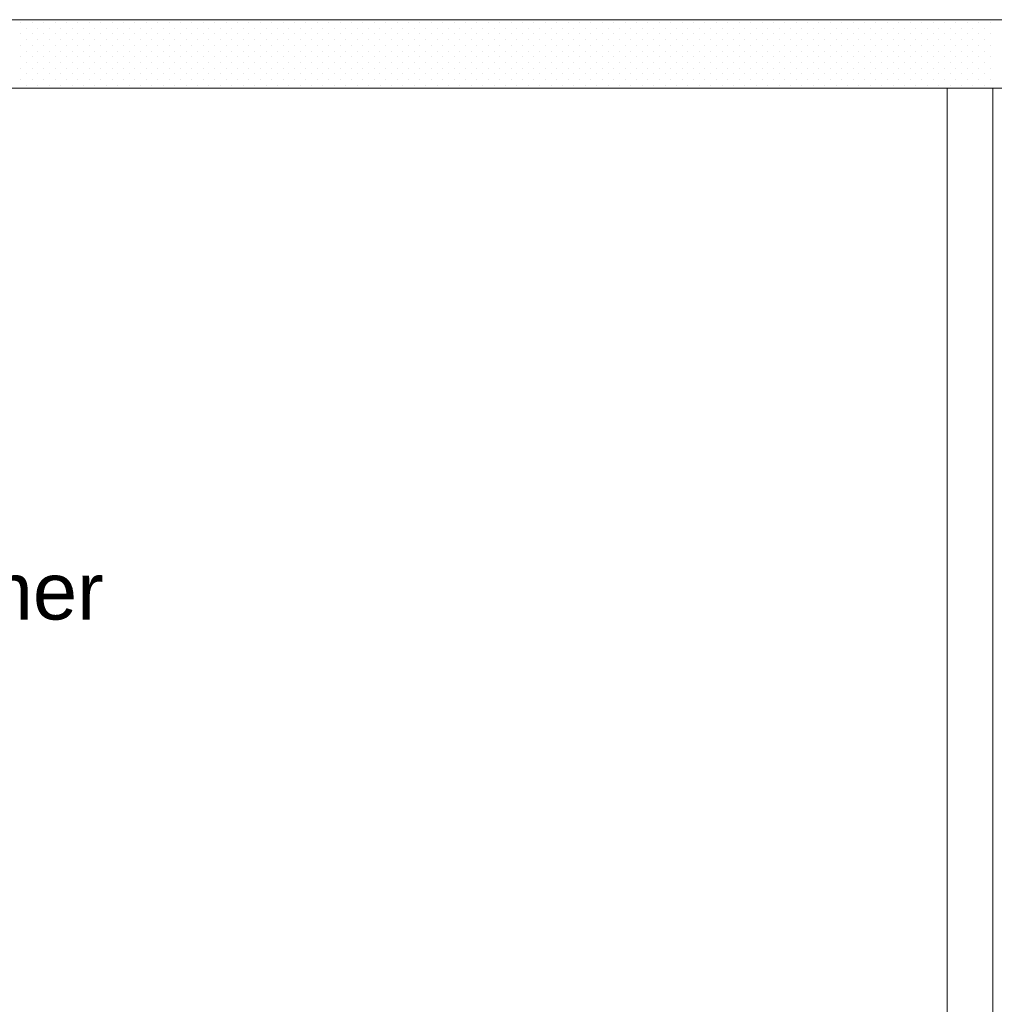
# Model space of a CAD drawing. Header units: millimetres. Extents: x -90830 to 24172, y -102460 to 73669.
# Tile 93 of 198: x -51406 to -47132, y 56106 to 60425. Entities that reach past the tile are written whole.
import ezdxf

# ---------------------------------------------------------------- set-up
doc = ezdxf.new("R2010")
doc.units = ezdxf.units.MM
doc.layers.add('Algemeen', color=253, linetype='Continuous', lineweight=9)
doc.layers.add('Standard', color=253, linetype='Continuous', lineweight=9)
doc.styles.add('ARIAL', font='arial.ttf')

msp = doc.modelspace()

# ---------------------------------------------------------------- linework, layer by layer
at = {"layer": 'Standard'}
for p, q in [((-44788.6, 60425.5), (-55618.6, 60425.5)), ((-51401.2, 60412.9), (-51401.2, 60412.9)), ((-51376, 60388), (-51376, 60388)), ((-51351.1, 60412.9), (-51351.1, 60412.9)), ((-51326.2, 60388), (-51326.2, 60388)), ((-51301, 60412.9), (-51301, 60412.9)), ((-51276.1, 60388), (-51276.1, 60388)), ((-51251.2, 60412.9), (-51251.2, 60412.9)), ((-51226, 60388), (-51226, 60388)), ((-51201.1, 60412.9), (-51201.1, 60412.9)), ((-51176.2, 60388), (-51176.2, 60388)), ((-51151, 60412.9), (-51151, 60412.9)), ((-51126.1, 60388), (-51126.1, 60388)), ((-51101.2, 60412.9), (-51101.2, 60412.9)), ((-51076, 60388), (-51076, 60388)), ((-51051.1, 60412.9), (-51051.1, 60412.9)), ((-51026.2, 60388), (-51026.2, 60388)), ((-51001, 60412.9), (-51001, 60412.9)), ((-50976.1, 60388), (-50976.1, 60388)), ((-50951.2, 60412.9), (-50951.2, 60412.9)), ((-50926, 60388), (-50926, 60388)), ((-50901.1, 60412.9), (-50901.1, 60412.9)), ((-50876.2, 60388), (-50876.2, 60388)), ((-50851, 60412.9), (-50851, 60412.9)), ((-50826.1, 60388), (-50826.1, 60388)), ((-50801.2, 60412.9), (-50801.2, 60412.9)), ((-50776, 60388), (-50776, 60388)), ((-50751.1, 60412.9), (-50751.1, 60412.9)), ((-50726.2, 60388), (-50726.2, 60388)), ((-50701, 60412.9), (-50701, 60412.9)), ((-50676.1, 60388), (-50676.1, 60388)), ((-50651.2, 60412.9), (-50651.2, 60412.9)), ((-50626, 60388), (-50626, 60388)), ((-50601.1, 60412.9), (-50601.1, 60412.9)), ((-50576.2, 60388), (-50576.2, 60388)), ((-50551, 60412.9), (-50551, 60412.9)), ((-50526.1, 60388), (-50526.1, 60388)), ((-50501.2, 60412.9), (-50501.2, 60412.9)), ((-50476, 60388), (-50476, 60388)), ((-50451.1, 60412.9), (-50451.1, 60412.9)), ((-50426.2, 60388), (-50426.2, 60388)), ((-50401, 60412.9), (-50401, 60412.9)), ((-50376.1, 60388), (-50376.1, 60388)), ((-50351.2, 60412.9), (-50351.2, 60412.9)), ((-50326, 60388), (-50326, 60388)), ((-50301.1, 60412.9), (-50301.1, 60412.9)), ((-50276.2, 60388), (-50276.2, 60388)), ((-50251, 60412.9), (-50251, 60412.9)), ((-50226.1, 60388), (-50226.1, 60388)), ((-50201.2, 60412.9), (-50201.2, 60412.9)), ((-50176, 60388), (-50176, 60388)), ((-50151.1, 60412.9), (-50151.1, 60412.9)), ((-50126.2, 60388), (-50126.2, 60388)), ((-50101, 60412.9), (-50101, 60412.9)), ((-50076.1, 60388), (-50076.1, 60388)), ((-50051.2, 60412.9), (-50051.2, 60412.9)), ((-50026, 60388), (-50026, 60388)), ((-50001.1, 60412.9), (-50001.1, 60412.9)), ((-49976.2, 60388), (-49976.2, 60388)), ((-49951, 60412.9), (-49951, 60412.9)), ((-49926.1, 60388), (-49926.1, 60388)), ((-49901.2, 60412.9), (-49901.2, 60412.9)), ((-49876, 60388), (-49876, 60388)), ((-49851.1, 60412.9), (-49851.1, 60412.9)), ((-49826.2, 60388), (-49826.2, 60388)), ((-49801, 60412.9), (-49801, 60412.9)), ((-49776.1, 60388), (-49776.1, 60388)), ((-49751.2, 60412.9), (-49751.2, 60412.9)), ((-49726, 60388), (-49726, 60388)), ((-49701.1, 60412.9), (-49701.1, 60412.9)), ((-49676.2, 60388), (-49676.2, 60388)), ((-49651, 60412.9), (-49651, 60412.9)), ((-49626.1, 60388), (-49626.1, 60388)), ((-49601.2, 60412.9), (-49601.2, 60412.9)), ((-49576, 60388), (-49576, 60388)), ((-49551.1, 60412.9), (-49551.1, 60412.9)), ((-49526.2, 60388), (-49526.2, 60388)), ((-49501, 60412.9), (-49501, 60412.9)), ((-49476.1, 60388), (-49476.1, 60388)), ((-49451.2, 60412.9), (-49451.2, 60412.9)), ((-49426, 60388), (-49426, 60388)), ((-49401.1, 60412.9), (-49401.1, 60412.9)), ((-49376.2, 60388), (-49376.2, 60388)), ((-49351, 60412.9), (-49351, 60412.9)), ((-49326.1, 60388), (-49326.1, 60388)), ((-49301.2, 60412.9), (-49301.2, 60412.9)), ((-49276, 60388), (-49276, 60388)), ((-49251.1, 60412.9), (-49251.1, 60412.9)), ((-49226.2, 60388), (-49226.2, 60388)), ((-49201, 60412.9), (-49201, 60412.9)), ((-49176.1, 60388), (-49176.1, 60388)), ((-49151.2, 60412.9), (-49151.2, 60412.9)), ((-49126, 60388), (-49126, 60388)), ((-49101.1, 60412.9), (-49101.1, 60412.9)), ((-49076.2, 60388), (-49076.2, 60388)), ((-49051, 60412.9), (-49051, 60412.9)), ((-49026.1, 60388), (-49026.1, 60388)), ((-49001.2, 60412.9), (-49001.2, 60412.9)), ((-48976, 60388), (-48976, 60388)), ((-48951.1, 60412.9), (-48951.1, 60412.9)), ((-48926.2, 60388), (-48926.2, 60388)), ((-48901, 60412.9), (-48901, 60412.9)), ((-48876.1, 60388), (-48876.1, 60388)), ((-48851.2, 60412.9), (-48851.2, 60412.9)), ((-48826, 60388), (-48826, 60388)), ((-48801.1, 60412.9), (-48801.1, 60412.9)), ((-48776.2, 60388), (-48776.2, 60388)), ((-48751, 60412.9), (-48751, 60412.9)), ((-48726.1, 60388), (-48726.1, 60388)), ((-48701.2, 60412.9), (-48701.2, 60412.9)), ((-48676, 60388), (-48676, 60388)), ((-48651.1, 60412.9), (-48651.1, 60412.9)), ((-48626.2, 60388), (-48626.2, 60388)), ((-48601, 60412.9), (-48601, 60412.9)), ((-48576.1, 60388), (-48576.1, 60388)), ((-48551.2, 60412.9), (-48551.2, 60412.9)), ((-48526, 60388), (-48526, 60388)), ((-48501.1, 60412.9), (-48501.1, 60412.9)), ((-48476.2, 60388), (-48476.2, 60388)), ((-48451, 60412.9), (-48451, 60412.9)), ((-48426.1, 60388), (-48426.1, 60388)), ((-48401.2, 60412.9), (-48401.2, 60412.9)), ((-48376, 60388), (-48376, 60388)), ((-48351.1, 60412.9), (-48351.1, 60412.9)), ((-48326.2, 60388), (-48326.2, 60388)), ((-48301, 60412.9), (-48301, 60412.9)), ((-48276.1, 60388), (-48276.1, 60388)), ((-48251.2, 60412.9), (-48251.2, 60412.9)), ((-48226, 60388), (-48226, 60388)), ((-48201.1, 60412.9), (-48201.1, 60412.9)), ((-48176.2, 60388), (-48176.2, 60388)), ((-48151, 60412.9), (-48151, 60412.9)), ((-48126.1, 60388), (-48126.1, 60388)), ((-48101.2, 60412.9), (-48101.2, 60412.9)), ((-48076, 60388), (-48076, 60388)), ((-48051.1, 60412.9), (-48051.1, 60412.9)), ((-48026.2, 60388), (-48026.2, 60388)), ((-48001, 60412.9), (-48001, 60412.9)), ((-47976.1, 60388), (-47976.1, 60388)), ((-47951.2, 60412.9), (-47951.2, 60412.9)), ((-47926, 60388), (-47926, 60388)), ((-47901.1, 60412.9), (-47901.1, 60412.9)), ((-47876.2, 60388), (-47876.2, 60388)), ((-47851, 60412.9), (-47851, 60412.9)), ((-47826.1, 60388), (-47826.1, 60388)), ((-47801.2, 60412.9), (-47801.2, 60412.9)), ((-47776, 60388), (-47776, 60388)), ((-47751.1, 60412.9), (-47751.1, 60412.9)), ((-47726.2, 60388), (-47726.2, 60388)), ((-47701, 60412.9), (-47701, 60412.9)), ((-47676.1, 60388), (-47676.1, 60388)), ((-47651.2, 60412.9), (-47651.2, 60412.9)), ((-47626, 60388), (-47626, 60388)), ((-47601.1, 60412.9), (-47601.1, 60412.9)), ((-47576.2, 60388), (-47576.2, 60388)), ((-47551, 60412.9), (-47551, 60412.9)), ((-47526.1, 60388), (-47526.1, 60388)), ((-47501.2, 60412.9), (-47501.2, 60412.9)), ((-47476, 60388), (-47476, 60388)), ((-47451.1, 60412.9), (-47451.1, 60412.9)), ((-47426.2, 60388), (-47426.2, 60388)), ((-47401, 60412.9), (-47401, 60412.9)), ((-47376.1, 60388), (-47376.1, 60388)), ((-47351.2, 60412.9), (-47351.2, 60412.9)), ((-47326, 60388), (-47326, 60388)), ((-47301.1, 60412.9), (-47301.1, 60412.9)), ((-47276.2, 60388), (-47276.2, 60388)), ((-47251, 60412.9), (-47251, 60412.9)), ((-47226.1, 60388), (-47226.1, 60388)), ((-47201.2, 60412.9), (-47201.2, 60412.9)), ((-47176, 60388), (-47176, 60388)), ((-47151.1, 60412.9), (-47151.1, 60412.9)), ((-51401.2, 60362.8), (-51401.2, 60362.8)), ((-51351.1, 60363.1), (-51351.1, 60363.1)), ((-51301, 60363.1), (-51301, 60363.1)), ((-51251.2, 60363.1), (-51251.2, 60363.1)), ((-51201.1, 60363.1), (-51201.1, 60363.1)), ((-51151, 60363.1), (-51151, 60363.1)), ((-51101.2, 60362.8), (-51101.2, 60362.8)), ((-51051.1, 60363.1), (-51051.1, 60363.1)), ((-51001, 60363.1), (-51001, 60363.1)), ((-50951.2, 60363.1), (-50951.2, 60363.1)), ((-50901.1, 60363.1), (-50901.1, 60363.1)), ((-50851, 60363.1), (-50851, 60363.1)), ((-50801.2, 60362.8), (-50801.2, 60362.8)), ((-50751.1, 60363.1), (-50751.1, 60363.1)), ((-50701, 60363.1), (-50701, 60363.1)), ((-50651.2, 60363.1), (-50651.2, 60363.1)), ((-50601.1, 60363.1), (-50601.1, 60363.1)), ((-50551, 60363.1), (-50551, 60363.1)), ((-50501.2, 60362.8), (-50501.2, 60362.8)), ((-50451.1, 60363.1), (-50451.1, 60363.1)), ((-50401, 60363.1), (-50401, 60363.1)), ((-50351.2, 60363.1), (-50351.2, 60363.1)), ((-50301.1, 60363.1), (-50301.1, 60363.1)), ((-50251, 60363.1), (-50251, 60363.1)), ((-50201.2, 60362.8), (-50201.2, 60362.8)), ((-50151.1, 60363.1), (-50151.1, 60363.1)), ((-50101, 60363.1), (-50101, 60363.1)), ((-50051.2, 60363.1), (-50051.2, 60363.1)), ((-50001.1, 60363.1), (-50001.1, 60363.1)), ((-49951, 60363.1), (-49951, 60363.1)), ((-49901.2, 60362.8), (-49901.2, 60362.8)), ((-49851.1, 60363.1), (-49851.1, 60363.1)), ((-49801, 60363.1), (-49801, 60363.1)), ((-49751.2, 60363.1), (-49751.2, 60363.1)), ((-49701.1, 60363.1), (-49701.1, 60363.1)), ((-49651, 60363.1), (-49651, 60363.1)), ((-49601.2, 60362.8), (-49601.2, 60362.8)), ((-49551.1, 60363.1), (-49551.1, 60363.1)), ((-49501, 60363.1), (-49501, 60363.1)), ((-49451.2, 60363.1), (-49451.2, 60363.1)), ((-49401.1, 60363.1), (-49401.1, 60363.1)), ((-49351, 60363.1), (-49351, 60363.1)), ((-49301.2, 60362.8), (-49301.2, 60362.8)), ((-49251.1, 60363.1), (-49251.1, 60363.1)), ((-49201, 60363.1), (-49201, 60363.1)), ((-49151.2, 60363.1), (-49151.2, 60363.1)), ((-49101.1, 60363.1), (-49101.1, 60363.1)), ((-49051, 60363.1), (-49051, 60363.1)), ((-49001.2, 60362.8), (-49001.2, 60362.8)), ((-48951.1, 60363.1), (-48951.1, 60363.1)), ((-48901, 60363.1), (-48901, 60363.1)), ((-48851.2, 60363.1), (-48851.2, 60363.1)), ((-48801.1, 60363.1), (-48801.1, 60363.1)), ((-48751, 60363.1), (-48751, 60363.1)), ((-48701.2, 60362.8), (-48701.2, 60362.8)), ((-48651.1, 60363.1), (-48651.1, 60363.1)), ((-48601, 60363.1), (-48601, 60363.1)), ((-48551.2, 60363.1), (-48551.2, 60363.1)), ((-48501.1, 60363.1), (-48501.1, 60363.1)), ((-48451, 60363.1), (-48451, 60363.1)), ((-48401.2, 60362.8), (-48401.2, 60362.8)), ((-48351.1, 60363.1), (-48351.1, 60363.1)), ((-48301, 60363.1), (-48301, 60363.1)), ((-48251.2, 60363.1), (-48251.2, 60363.1)), ((-48201.1, 60363.1), (-48201.1, 60363.1)), ((-48151, 60363.1), (-48151, 60363.1)), ((-48101.2, 60362.8), (-48101.2, 60362.8)), ((-48051.1, 60363.1), (-48051.1, 60363.1)), ((-48001, 60363.1), (-48001, 60363.1)), ((-47951.2, 60363.1), (-47951.2, 60363.1)), ((-47901.1, 60363.1), (-47901.1, 60363.1)), ((-47851, 60363.1), (-47851, 60363.1)), ((-47801.2, 60362.8), (-47801.2, 60362.8)), ((-47751.1, 60363.1), (-47751.1, 60363.1)), ((-47701, 60363.1), (-47701, 60363.1)), ((-47651.2, 60363.1), (-47651.2, 60363.1)), ((-47601.1, 60363.1), (-47601.1, 60363.1)), ((-47551, 60363.1), (-47551, 60363.1)), ((-47501.2, 60362.8), (-47501.2, 60362.8)), ((-47451.1, 60363.1), (-47451.1, 60363.1)), ((-47401, 60363.1), (-47401, 60363.1)), ((-47351.2, 60363.1), (-47351.2, 60363.1)), ((-47301.1, 60363.1), (-47301.1, 60363.1)), ((-47251, 60363.1), (-47251, 60363.1)), ((-47201.2, 60362.8), (-47201.2, 60362.8)), ((-47151.1, 60363.1), (-47151.1, 60363.1)), ((-51401.2, 60313), (-51401.2, 60313)), ((-51376, 60337.9), (-51376, 60337.9)), ((-51351.1, 60313), (-51351.1, 60313)), ((-51326.2, 60337.9), (-51326.2, 60337.9)), ((-51301, 60313), (-51301, 60313)), ((-51276.1, 60337.9), (-51276.1, 60337.9)), ((-51251.2, 60313), (-51251.2, 60313)), ((-51226, 60337.9), (-51226, 60337.9)), ((-51201.1, 60313), (-51201.1, 60313)), ((-51201.1, 60313), (-51201.1, 60313)), ((-51176.2, 60337.9), (-51176.2, 60337.9)), ((-51151, 60313), (-51151, 60313)), ((-51126.1, 60337.9), (-51126.1, 60337.9)), ((-51101.2, 60313), (-51101.2, 60313)), ((-51076, 60337.9), (-51076, 60337.9)), ((-51051.1, 60313), (-51051.1, 60313)), ((-51026.2, 60337.9), (-51026.2, 60337.9)), ((-51001, 60313), (-51001, 60313)), ((-50976.1, 60337.9), (-50976.1, 60337.9)), ((-50951.2, 60313), (-50951.2, 60313)), ((-50926, 60337.9), (-50926, 60337.9)), ((-50901.1, 60313), (-50901.1, 60313)), ((-50901.1, 60313), (-50901.1, 60313)), ((-50876.2, 60337.9), (-50876.2, 60337.9)), ((-50851, 60313), (-50851, 60313)), ((-50826.1, 60337.9), (-50826.1, 60337.9)), ((-50801.2, 60313), (-50801.2, 60313)), ((-50776, 60337.9), (-50776, 60337.9)), ((-50751.1, 60313), (-50751.1, 60313)), ((-50726.2, 60337.9), (-50726.2, 60337.9)), ((-50701, 60313), (-50701, 60313)), ((-50676.1, 60337.9), (-50676.1, 60337.9)), ((-50651.2, 60313), (-50651.2, 60313)), ((-50626, 60337.9), (-50626, 60337.9)), ((-50601.1, 60313), (-50601.1, 60313)), ((-50601.1, 60313), (-50601.1, 60313)), ((-50576.2, 60337.9), (-50576.2, 60337.9)), ((-50551, 60313), (-50551, 60313)), ((-50526.1, 60337.9), (-50526.1, 60337.9)), ((-50501.2, 60313), (-50501.2, 60313)), ((-50476, 60337.9), (-50476, 60337.9)), ((-50451.1, 60313), (-50451.1, 60313)), ((-50426.2, 60337.9), (-50426.2, 60337.9)), ((-50401, 60313), (-50401, 60313)), ((-50376.1, 60337.9), (-50376.1, 60337.9)), ((-50351.2, 60313), (-50351.2, 60313)), ((-50326, 60337.9), (-50326, 60337.9)), ((-50301.1, 60313), (-50301.1, 60313)), ((-50301.1, 60313), (-50301.1, 60313)), ((-50276.2, 60337.9), (-50276.2, 60337.9)), ((-50251, 60313), (-50251, 60313)), ((-50226.1, 60337.9), (-50226.1, 60337.9)), ((-50201.2, 60313), (-50201.2, 60313)), ((-50176, 60337.9), (-50176, 60337.9)), ((-50151.1, 60313), (-50151.1, 60313)), ((-50126.2, 60337.9), (-50126.2, 60337.9)), ((-50101, 60313), (-50101, 60313)), ((-50076.1, 60337.9), (-50076.1, 60337.9)), ((-50051.2, 60313), (-50051.2, 60313)), ((-50026, 60337.9), (-50026, 60337.9)), ((-50001.1, 60313), (-50001.1, 60313)), ((-50001.1, 60313), (-50001.1, 60313)), ((-49976.2, 60337.9), (-49976.2, 60337.9)), ((-49951, 60313), (-49951, 60313)), ((-49926.1, 60337.9), (-49926.1, 60337.9)), ((-49901.2, 60313), (-49901.2, 60313)), ((-49876, 60337.9), (-49876, 60337.9)), ((-49851.1, 60313), (-49851.1, 60313)), ((-49826.2, 60337.9), (-49826.2, 60337.9)), ((-49801, 60313), (-49801, 60313)), ((-49776.1, 60337.9), (-49776.1, 60337.9)), ((-49751.2, 60313), (-49751.2, 60313)), ((-49726, 60337.9), (-49726, 60337.9)), ((-49701.1, 60313), (-49701.1, 60313)), ((-49701.1, 60313), (-49701.1, 60313)), ((-49676.2, 60337.9), (-49676.2, 60337.9)), ((-49651, 60313), (-49651, 60313)), ((-49626.1, 60337.9), (-49626.1, 60337.9)), ((-49601.2, 60313), (-49601.2, 60313)), ((-49576, 60337.9), (-49576, 60337.9)), ((-49551.1, 60313), (-49551.1, 60313)), ((-49526.2, 60337.9), (-49526.2, 60337.9)), ((-49501, 60313), (-49501, 60313)), ((-49476.1, 60337.9), (-49476.1, 60337.9)), ((-49451.2, 60313), (-49451.2, 60313)), ((-49426, 60337.9), (-49426, 60337.9)), ((-49401.1, 60313), (-49401.1, 60313)), ((-49401.1, 60313), (-49401.1, 60313)), ((-49376.2, 60337.9), (-49376.2, 60337.9)), ((-49351, 60313), (-49351, 60313)), ((-49326.1, 60337.9), (-49326.1, 60337.9)), ((-49301.2, 60313), (-49301.2, 60313)), ((-49276, 60337.9), (-49276, 60337.9)), ((-49251.1, 60313), (-49251.1, 60313)), ((-49226.2, 60337.9), (-49226.2, 60337.9)), ((-49201, 60313), (-49201, 60313)), ((-49176.1, 60337.9), (-49176.1, 60337.9)), ((-49151.2, 60313), (-49151.2, 60313)), ((-49126, 60337.9), (-49126, 60337.9)), ((-49101.1, 60313), (-49101.1, 60313)), ((-49101.1, 60313), (-49101.1, 60313)), ((-49076.2, 60337.9), (-49076.2, 60337.9)), ((-49051, 60313), (-49051, 60313)), ((-49026.1, 60337.9), (-49026.1, 60337.9)), ((-49001.2, 60313), (-49001.2, 60313)), ((-48976, 60337.9), (-48976, 60337.9)), ((-48951.1, 60313), (-48951.1, 60313)), ((-48926.2, 60337.9), (-48926.2, 60337.9)), ((-48901, 60313), (-48901, 60313)), ((-48876.1, 60337.9), (-48876.1, 60337.9)), ((-48851.2, 60313), (-48851.2, 60313)), ((-48826, 60337.9), (-48826, 60337.9)), ((-48801.1, 60313), (-48801.1, 60313)), ((-48801.1, 60313), (-48801.1, 60313)), ((-48776.2, 60337.9), (-48776.2, 60337.9)), ((-48751, 60313), (-48751, 60313)), ((-48726.1, 60337.9), (-48726.1, 60337.9)), ((-48701.2, 60313), (-48701.2, 60313)), ((-48676, 60337.9), (-48676, 60337.9)), ((-48651.1, 60313), (-48651.1, 60313)), ((-48626.2, 60337.9), (-48626.2, 60337.9)), ((-48601, 60313), (-48601, 60313)), ((-48576.1, 60337.9), (-48576.1, 60337.9)), ((-48551.2, 60313), (-48551.2, 60313)), ((-48526, 60337.9), (-48526, 60337.9)), ((-48501.1, 60313), (-48501.1, 60313)), ((-48501.1, 60313), (-48501.1, 60313)), ((-48476.2, 60337.9), (-48476.2, 60337.9)), ((-48451, 60313), (-48451, 60313)), ((-48426.1, 60337.9), (-48426.1, 60337.9)), ((-48401.2, 60313), (-48401.2, 60313)), ((-48376, 60337.9), (-48376, 60337.9)), ((-48351.1, 60313), (-48351.1, 60313)), ((-48326.2, 60337.9), (-48326.2, 60337.9)), ((-48301, 60313), (-48301, 60313)), ((-48276.1, 60337.9), (-48276.1, 60337.9)), ((-48251.2, 60313), (-48251.2, 60313)), ((-48226, 60337.9), (-48226, 60337.9)), ((-48201.1, 60313), (-48201.1, 60313)), ((-48201.1, 60313), (-48201.1, 60313)), ((-48176.2, 60337.9), (-48176.2, 60337.9)), ((-48151, 60313), (-48151, 60313)), ((-48126.1, 60337.9), (-48126.1, 60337.9)), ((-48101.2, 60313), (-48101.2, 60313)), ((-48076, 60337.9), (-48076, 60337.9)), ((-48051.1, 60313), (-48051.1, 60313)), ((-48026.2, 60337.9), (-48026.2, 60337.9)), ((-48001, 60313), (-48001, 60313)), ((-47976.1, 60337.9), (-47976.1, 60337.9)), ((-47951.2, 60313), (-47951.2, 60313)), ((-47926, 60337.9), (-47926, 60337.9)), ((-47901.1, 60313), (-47901.1, 60313)), ((-47901.1, 60313), (-47901.1, 60313)), ((-47876.2, 60337.9), (-47876.2, 60337.9)), ((-47851, 60313), (-47851, 60313)), ((-47826.1, 60337.9), (-47826.1, 60337.9)), ((-47801.2, 60313), (-47801.2, 60313)), ((-47776, 60337.9), (-47776, 60337.9)), ((-47751.1, 60313), (-47751.1, 60313)), ((-47726.2, 60337.9), (-47726.2, 60337.9)), ((-47701, 60313), (-47701, 60313)), ((-47676.1, 60337.9), (-47676.1, 60337.9)), ((-47651.2, 60313), (-47651.2, 60313)), ((-47626, 60337.9), (-47626, 60337.9)), ((-47601.1, 60313), (-47601.1, 60313)), ((-47601.1, 60313), (-47601.1, 60313)), ((-47576.2, 60337.9), (-47576.2, 60337.9)), ((-47551, 60313), (-47551, 60313)), ((-47526.1, 60337.9), (-47526.1, 60337.9)), ((-47501.2, 60313), (-47501.2, 60313)), ((-47476, 60337.9), (-47476, 60337.9)), ((-47451.1, 60313), (-47451.1, 60313)), ((-47426.2, 60337.9), (-47426.2, 60337.9)), ((-47401, 60313), (-47401, 60313)), ((-47376.1, 60337.9), (-47376.1, 60337.9)), ((-47351.2, 60313), (-47351.2, 60313)), ((-47326, 60337.9), (-47326, 60337.9)), ((-47301.1, 60313), (-47301.1, 60313)), ((-47301.1, 60313), (-47301.1, 60313)), ((-47276.2, 60337.9), (-47276.2, 60337.9)), ((-47251, 60313), (-47251, 60313)), ((-47226.1, 60337.9), (-47226.1, 60337.9)), ((-47201.2, 60313), (-47201.2, 60313)), ((-47176, 60337.9), (-47176, 60337.9)), ((-47151.1, 60313), (-47151.1, 60313)), ((-51401.2, 60262.9), (-51401.2, 60262.9)), ((-51376, 60288.1), (-51376, 60288.1)), ((-51351.1, 60262.9), (-51351.1, 60262.9)), ((-51326.2, 60288.1), (-51326.2, 60288.1)), ((-51301, 60262.9), (-51301, 60262.9)), ((-51276.1, 60288.1), (-51276.1, 60288.1)), ((-51251.2, 60262.9), (-51251.2, 60262.9)), ((-51226, 60288.1), (-51226, 60288.1)), ((-51201.1, 60262.9), (-51201.1, 60262.9)), ((-51176.2, 60287.8), (-51176.2, 60287.8)), ((-51151, 60263.2), (-51151, 60263.2)), ((-51126.1, 60288.1), (-51126.1, 60288.1)), ((-51101.2, 60262.9), (-51101.2, 60262.9)), ((-51076, 60288.1), (-51076, 60288.1)), ((-51051.1, 60262.9), (-51051.1, 60262.9)), ((-51026.2, 60288.1), (-51026.2, 60288.1)), ((-51001, 60262.9), (-51001, 60262.9)), ((-50976.1, 60288.1), (-50976.1, 60288.1)), ((-50951.2, 60262.9), (-50951.2, 60262.9)), ((-50926, 60288.1), (-50926, 60288.1)), ((-50901.1, 60262.9), (-50901.1, 60262.9)), ((-50876.2, 60287.8), (-50876.2, 60287.8)), ((-50851, 60263.2), (-50851, 60263.2)), ((-50826.1, 60288.1), (-50826.1, 60288.1)), ((-50801.2, 60262.9), (-50801.2, 60262.9)), ((-50776, 60288.1), (-50776, 60288.1)), ((-50751.1, 60262.9), (-50751.1, 60262.9)), ((-50726.2, 60288.1), (-50726.2, 60288.1)), ((-50701, 60262.9), (-50701, 60262.9)), ((-50676.1, 60288.1), (-50676.1, 60288.1)), ((-50651.2, 60262.9), (-50651.2, 60262.9)), ((-50626, 60288.1), (-50626, 60288.1)), ((-50601.1, 60262.9), (-50601.1, 60262.9)), ((-50576.2, 60287.8), (-50576.2, 60287.8)), ((-50551, 60263.2), (-50551, 60263.2)), ((-50526.1, 60288.1), (-50526.1, 60288.1)), ((-50501.2, 60262.9), (-50501.2, 60262.9)), ((-50476, 60288.1), (-50476, 60288.1)), ((-50451.1, 60262.9), (-50451.1, 60262.9)), ((-50426.2, 60288.1), (-50426.2, 60288.1)), ((-50401, 60262.9), (-50401, 60262.9)), ((-50376.1, 60288.1), (-50376.1, 60288.1)), ((-50351.2, 60262.9), (-50351.2, 60262.9)), ((-50326, 60288.1), (-50326, 60288.1)), ((-50301.1, 60262.9), (-50301.1, 60262.9)), ((-50276.2, 60287.8), (-50276.2, 60287.8)), ((-50251, 60263.2), (-50251, 60263.2)), ((-50226.1, 60288.1), (-50226.1, 60288.1)), ((-50201.2, 60262.9), (-50201.2, 60262.9)), ((-50176, 60288.1), (-50176, 60288.1)), ((-50151.1, 60262.9), (-50151.1, 60262.9)), ((-50126.2, 60288.1), (-50126.2, 60288.1)), ((-50101, 60262.9), (-50101, 60262.9)), ((-50076.1, 60288.1), (-50076.1, 60288.1)), ((-50051.2, 60262.9), (-50051.2, 60262.9)), ((-50026, 60288.1), (-50026, 60288.1)), ((-50001.1, 60262.9), (-50001.1, 60262.9)), ((-49976.2, 60287.8), (-49976.2, 60287.8)), ((-49951, 60263.2), (-49951, 60263.2)), ((-49926.1, 60288.1), (-49926.1, 60288.1)), ((-49901.2, 60262.9), (-49901.2, 60262.9)), ((-49876, 60288.1), (-49876, 60288.1)), ((-49851.1, 60262.9), (-49851.1, 60262.9)), ((-49826.2, 60288.1), (-49826.2, 60288.1)), ((-49801, 60262.9), (-49801, 60262.9)), ((-49776.1, 60288.1), (-49776.1, 60288.1)), ((-49751.2, 60262.9), (-49751.2, 60262.9)), ((-49726, 60288.1), (-49726, 60288.1)), ((-49701.1, 60262.9), (-49701.1, 60262.9)), ((-49676.2, 60287.8), (-49676.2, 60287.8)), ((-49651, 60263.2), (-49651, 60263.2)), ((-49626.1, 60288.1), (-49626.1, 60288.1)), ((-49601.2, 60262.9), (-49601.2, 60262.9)), ((-49576, 60288.1), (-49576, 60288.1)), ((-49551.1, 60262.9), (-49551.1, 60262.9)), ((-49526.2, 60288.1), (-49526.2, 60288.1)), ((-49501, 60262.9), (-49501, 60262.9)), ((-49476.1, 60288.1), (-49476.1, 60288.1)), ((-49451.2, 60262.9), (-49451.2, 60262.9)), ((-49426, 60288.1), (-49426, 60288.1)), ((-49401.1, 60262.9), (-49401.1, 60262.9)), ((-49376.2, 60287.8), (-49376.2, 60287.8)), ((-49351, 60263.2), (-49351, 60263.2)), ((-49326.1, 60288.1), (-49326.1, 60288.1)), ((-49301.2, 60262.9), (-49301.2, 60262.9)), ((-49276, 60288.1), (-49276, 60288.1)), ((-49251.1, 60262.9), (-49251.1, 60262.9)), ((-49226.2, 60288.1), (-49226.2, 60288.1)), ((-49201, 60262.9), (-49201, 60262.9)), ((-49176.1, 60288.1), (-49176.1, 60288.1)), ((-49151.2, 60262.9), (-49151.2, 60262.9)), ((-49126, 60288.1), (-49126, 60288.1)), ((-49101.1, 60262.9), (-49101.1, 60262.9)), ((-49076.2, 60287.8), (-49076.2, 60287.8)), ((-49051, 60263.2), (-49051, 60263.2)), ((-49026.1, 60288.1), (-49026.1, 60288.1)), ((-49001.2, 60262.9), (-49001.2, 60262.9)), ((-48976, 60288.1), (-48976, 60288.1)), ((-48951.1, 60262.9), (-48951.1, 60262.9)), ((-48926.2, 60288.1), (-48926.2, 60288.1)), ((-48901, 60262.9), (-48901, 60262.9)), ((-48876.1, 60288.1), (-48876.1, 60288.1)), ((-48851.2, 60262.9), (-48851.2, 60262.9)), ((-48826, 60288.1), (-48826, 60288.1)), ((-48801.1, 60262.9), (-48801.1, 60262.9)), ((-48776.2, 60287.8), (-48776.2, 60287.8)), ((-48751, 60263.2), (-48751, 60263.2)), ((-48726.1, 60288.1), (-48726.1, 60288.1)), ((-48701.2, 60262.9), (-48701.2, 60262.9)), ((-48676, 60288.1), (-48676, 60288.1)), ((-48651.1, 60262.9), (-48651.1, 60262.9)), ((-48626.2, 60288.1), (-48626.2, 60288.1)), ((-48601, 60262.9), (-48601, 60262.9)), ((-48576.1, 60288.1), (-48576.1, 60288.1)), ((-48551.2, 60262.9), (-48551.2, 60262.9)), ((-48526, 60288.1), (-48526, 60288.1)), ((-48501.1, 60262.9), (-48501.1, 60262.9)), ((-48476.2, 60287.8), (-48476.2, 60287.8)), ((-48451, 60263.2), (-48451, 60263.2)), ((-48426.1, 60288.1), (-48426.1, 60288.1)), ((-48401.2, 60262.9), (-48401.2, 60262.9)), ((-48376, 60288.1), (-48376, 60288.1)), ((-48351.1, 60262.9), (-48351.1, 60262.9)), ((-48326.2, 60288.1), (-48326.2, 60288.1)), ((-48301, 60262.9), (-48301, 60262.9)), ((-48276.1, 60288.1), (-48276.1, 60288.1)), ((-48251.2, 60262.9), (-48251.2, 60262.9)), ((-48226, 60288.1), (-48226, 60288.1)), ((-48201.1, 60262.9), (-48201.1, 60262.9)), ((-48176.2, 60287.8), (-48176.2, 60287.8)), ((-48151, 60263.2), (-48151, 60263.2)), ((-48126.1, 60288.1), (-48126.1, 60288.1)), ((-48101.2, 60262.9), (-48101.2, 60262.9)), ((-48076, 60288.1), (-48076, 60288.1)), ((-48051.1, 60262.9), (-48051.1, 60262.9)), ((-48026.2, 60288.1), (-48026.2, 60288.1)), ((-48001, 60262.9), (-48001, 60262.9)), ((-47976.1, 60288.1), (-47976.1, 60288.1)), ((-47951.2, 60262.9), (-47951.2, 60262.9)), ((-47926, 60288.1), (-47926, 60288.1)), ((-47901.1, 60262.9), (-47901.1, 60262.9)), ((-47876.2, 60287.8), (-47876.2, 60287.8)), ((-47851, 60263.2), (-47851, 60263.2)), ((-47826.1, 60288.1), (-47826.1, 60288.1)), ((-47801.2, 60262.9), (-47801.2, 60262.9)), ((-47776, 60288.1), (-47776, 60288.1)), ((-47751.1, 60262.9), (-47751.1, 60262.9)), ((-47726.2, 60288.1), (-47726.2, 60288.1)), ((-47701, 60262.9), (-47701, 60262.9)), ((-47676.1, 60288.1), (-47676.1, 60288.1)), ((-47651.2, 60262.9), (-47651.2, 60262.9)), ((-47626, 60288.1), (-47626, 60288.1)), ((-47601.1, 60262.9), (-47601.1, 60262.9)), ((-47576.2, 60287.8), (-47576.2, 60287.8)), ((-47551, 60263.2), (-47551, 60263.2)), ((-47526.1, 60288.1), (-47526.1, 60288.1)), ((-47501.2, 60262.9), (-47501.2, 60262.9)), ((-47476, 60288.1), (-47476, 60288.1)), ((-47451.1, 60262.9), (-47451.1, 60262.9)), ((-47426.2, 60288.1), (-47426.2, 60288.1)), ((-47401, 60262.9), (-47401, 60262.9)), ((-47376.1, 60288.1), (-47376.1, 60288.1)), ((-47351.2, 60262.9), (-47351.2, 60262.9)), ((-47326, 60288.1), (-47326, 60288.1)), ((-47301.1, 60262.9), (-47301.1, 60262.9)), ((-47276.2, 60287.8), (-47276.2, 60287.8)), ((-47251, 60263.2), (-47251, 60263.2)), ((-47226.1, 60288.1), (-47226.1, 60288.1)), ((-47201.2, 60262.9), (-47201.2, 60262.9)), ((-47176, 60288.1), (-47176, 60288.1)), ((-47151.1, 60262.9), (-47151.1, 60262.9)), ((-51401.2, 60212.8), (-51401.2, 60212.8)), ((-51376, 60238), (-51376, 60238)), ((-51351.1, 60213.1), (-51351.1, 60213.1)), ((-51326.2, 60238), (-51326.2, 60238)), ((-51301, 60213.1), (-51301, 60213.1)), ((-51276.1, 60238), (-51276.1, 60238)), ((-51251.2, 60213.1), (-51251.2, 60213.1)), ((-51226, 60238), (-51226, 60238)), ((-51201.1, 60213.1), (-51201.1, 60213.1)), ((-51176.2, 60238), (-51176.2, 60238)), ((-51151, 60213.1), (-51151, 60213.1)), ((-51126.1, 60238), (-51126.1, 60238)), ((-51101.2, 60212.8), (-51101.2, 60212.8)), ((-51076, 60238), (-51076, 60238)), ((-51051.1, 60213.1), (-51051.1, 60213.1)), ((-51026.2, 60238), (-51026.2, 60238)), ((-51001, 60213.1), (-51001, 60213.1)), ((-50976.1, 60238), (-50976.1, 60238)), ((-50951.2, 60213.1), (-50951.2, 60213.1)), ((-50926, 60238), (-50926, 60238)), ((-50901.1, 60213.1), (-50901.1, 60213.1)), ((-50876.2, 60238), (-50876.2, 60238)), ((-50851, 60213.1), (-50851, 60213.1)), ((-50826.1, 60238), (-50826.1, 60238)), ((-50801.2, 60212.8), (-50801.2, 60212.8)), ((-50776, 60238), (-50776, 60238)), ((-50751.1, 60213.1), (-50751.1, 60213.1)), ((-50726.2, 60238), (-50726.2, 60238)), ((-50701, 60213.1), (-50701, 60213.1)), ((-50676.1, 60238), (-50676.1, 60238)), ((-50651.2, 60213.1), (-50651.2, 60213.1)), ((-50626, 60238), (-50626, 60238)), ((-50601.1, 60213.1), (-50601.1, 60213.1)), ((-50576.2, 60238), (-50576.2, 60238)), ((-50551, 60213.1), (-50551, 60213.1)), ((-50526.1, 60238), (-50526.1, 60238)), ((-50501.2, 60212.8), (-50501.2, 60212.8)), ((-50476, 60238), (-50476, 60238)), ((-50451.1, 60213.1), (-50451.1, 60213.1)), ((-50426.2, 60238), (-50426.2, 60238)), ((-50401, 60213.1), (-50401, 60213.1)), ((-50376.1, 60238), (-50376.1, 60238)), ((-50351.2, 60213.1), (-50351.2, 60213.1)), ((-50326, 60238), (-50326, 60238)), ((-50301.1, 60213.1), (-50301.1, 60213.1)), ((-50276.2, 60238), (-50276.2, 60238)), ((-50251, 60213.1), (-50251, 60213.1)), ((-50226.1, 60238), (-50226.1, 60238)), ((-50201.2, 60212.8), (-50201.2, 60212.8)), ((-50176, 60238), (-50176, 60238)), ((-50151.1, 60213.1), (-50151.1, 60213.1)), ((-50126.2, 60238), (-50126.2, 60238)), ((-50101, 60213.1), (-50101, 60213.1)), ((-50076.1, 60238), (-50076.1, 60238)), ((-50051.2, 60213.1), (-50051.2, 60213.1)), ((-50026, 60238), (-50026, 60238)), ((-50001.1, 60213.1), (-50001.1, 60213.1)), ((-49976.2, 60238), (-49976.2, 60238)), ((-49951, 60213.1), (-49951, 60213.1)), ((-49926.1, 60238), (-49926.1, 60238)), ((-49901.2, 60212.8), (-49901.2, 60212.8)), ((-49876, 60238), (-49876, 60238)), ((-49851.1, 60213.1), (-49851.1, 60213.1)), ((-49826.2, 60238), (-49826.2, 60238)), ((-49801, 60213.1), (-49801, 60213.1)), ((-49776.1, 60238), (-49776.1, 60238)), ((-49751.2, 60213.1), (-49751.2, 60213.1)), ((-49726, 60238), (-49726, 60238)), ((-49701.1, 60213.1), (-49701.1, 60213.1)), ((-49676.2, 60238), (-49676.2, 60238)), ((-49651, 60213.1), (-49651, 60213.1)), ((-49626.1, 60238), (-49626.1, 60238)), ((-49601.2, 60212.8), (-49601.2, 60212.8)), ((-49576, 60238), (-49576, 60238)), ((-49551.1, 60213.1), (-49551.1, 60213.1)), ((-49526.2, 60238), (-49526.2, 60238)), ((-49501, 60213.1), (-49501, 60213.1)), ((-49476.1, 60238), (-49476.1, 60238)), ((-49451.2, 60213.1), (-49451.2, 60213.1)), ((-49426, 60238), (-49426, 60238)), ((-49401.1, 60213.1), (-49401.1, 60213.1)), ((-49376.2, 60238), (-49376.2, 60238)), ((-49351, 60213.1), (-49351, 60213.1)), ((-49326.1, 60238), (-49326.1, 60238)), ((-49301.2, 60212.8), (-49301.2, 60212.8)), ((-49276, 60238), (-49276, 60238)), ((-49251.1, 60213.1), (-49251.1, 60213.1)), ((-49226.2, 60238), (-49226.2, 60238)), ((-49201, 60213.1), (-49201, 60213.1)), ((-49176.1, 60238), (-49176.1, 60238)), ((-49151.2, 60213.1), (-49151.2, 60213.1)), ((-49126, 60238), (-49126, 60238)), ((-49101.1, 60213.1), (-49101.1, 60213.1)), ((-49076.2, 60238), (-49076.2, 60238)), ((-49051, 60213.1), (-49051, 60213.1)), ((-49026.1, 60238), (-49026.1, 60238)), ((-49001.2, 60212.8), (-49001.2, 60212.8)), ((-48976, 60238), (-48976, 60238)), ((-48951.1, 60213.1), (-48951.1, 60213.1)), ((-48926.2, 60238), (-48926.2, 60238)), ((-48901, 60213.1), (-48901, 60213.1)), ((-48876.1, 60238), (-48876.1, 60238)), ((-48851.2, 60213.1), (-48851.2, 60213.1)), ((-48826, 60238), (-48826, 60238)), ((-48801.1, 60213.1), (-48801.1, 60213.1)), ((-48776.2, 60238), (-48776.2, 60238)), ((-48751, 60213.1), (-48751, 60213.1)), ((-48726.1, 60238), (-48726.1, 60238)), ((-48701.2, 60212.8), (-48701.2, 60212.8)), ((-48676, 60238), (-48676, 60238)), ((-48651.1, 60213.1), (-48651.1, 60213.1)), ((-48626.2, 60238), (-48626.2, 60238)), ((-48601, 60213.1), (-48601, 60213.1)), ((-48576.1, 60238), (-48576.1, 60238)), ((-48551.2, 60213.1), (-48551.2, 60213.1)), ((-48526, 60238), (-48526, 60238)), ((-48501.1, 60213.1), (-48501.1, 60213.1)), ((-48476.2, 60238), (-48476.2, 60238)), ((-48451, 60213.1), (-48451, 60213.1)), ((-48426.1, 60238), (-48426.1, 60238)), ((-48401.2, 60212.8), (-48401.2, 60212.8)), ((-48376, 60238), (-48376, 60238)), ((-48351.1, 60213.1), (-48351.1, 60213.1)), ((-48326.2, 60238), (-48326.2, 60238)), ((-48301, 60213.1), (-48301, 60213.1)), ((-48276.1, 60238), (-48276.1, 60238)), ((-48251.2, 60213.1), (-48251.2, 60213.1)), ((-48226, 60238), (-48226, 60238)), ((-48201.1, 60213.1), (-48201.1, 60213.1)), ((-48176.2, 60238), (-48176.2, 60238)), ((-48151, 60213.1), (-48151, 60213.1)), ((-48126.1, 60238), (-48126.1, 60238)), ((-48101.2, 60212.8), (-48101.2, 60212.8)), ((-48076, 60238), (-48076, 60238)), ((-48051.1, 60213.1), (-48051.1, 60213.1)), ((-48026.2, 60238), (-48026.2, 60238)), ((-48001, 60213.1), (-48001, 60213.1)), ((-47976.1, 60238), (-47976.1, 60238)), ((-47951.2, 60213.1), (-47951.2, 60213.1)), ((-47926, 60238), (-47926, 60238)), ((-47901.1, 60213.1), (-47901.1, 60213.1)), ((-47876.2, 60238), (-47876.2, 60238)), ((-47851, 60213.1), (-47851, 60213.1)), ((-47826.1, 60238), (-47826.1, 60238)), ((-47801.2, 60212.8), (-47801.2, 60212.8)), ((-47776, 60238), (-47776, 60238)), ((-47751.1, 60213.1), (-47751.1, 60213.1)), ((-47726.2, 60238), (-47726.2, 60238)), ((-47701, 60213.1), (-47701, 60213.1)), ((-47676.1, 60238), (-47676.1, 60238)), ((-47651.2, 60213.1), (-47651.2, 60213.1)), ((-47626, 60238), (-47626, 60238)), ((-47601.1, 60213.1), (-47601.1, 60213.1)), ((-47576.2, 60238), (-47576.2, 60238)), ((-47551, 60213.1), (-47551, 60213.1)), ((-47526.1, 60238), (-47526.1, 60238)), ((-47501.2, 60212.8), (-47501.2, 60212.8)), ((-47476, 60238), (-47476, 60238)), ((-47451.1, 60213.1), (-47451.1, 60213.1)), ((-47426.2, 60238), (-47426.2, 60238)), ((-47401, 60213.1), (-47401, 60213.1)), ((-47376.1, 60238), (-47376.1, 60238)), ((-47351.2, 60213.1), (-47351.2, 60213.1)), ((-47326, 60238), (-47326, 60238)), ((-47301.1, 60213.1), (-47301.1, 60213.1)), ((-47276.2, 60238), (-47276.2, 60238)), ((-47251, 60213.1), (-47251, 60213.1)), ((-47226.1, 60238), (-47226.1, 60238)), ((-47201.2, 60212.8), (-47201.2, 60212.8)), ((-47176, 60238), (-47176, 60238)), ((-47151.1, 60213.1), (-47151.1, 60213.1)), ((-51376, 60187.9), (-51376, 60187.9)), ((-51326.2, 60187.9), (-51326.2, 60187.9)), ((-51276.1, 60188.2), (-51276.1, 60188.2)), ((-51226, 60188.2), (-51226, 60188.2)), ((-51176.2, 60187.9), (-51176.2, 60187.9)), ((-51126.1, 60187.9), (-51126.1, 60187.9)), ((-51076, 60187.9), (-51076, 60187.9)), ((-51026.2, 60187.9), (-51026.2, 60187.9)), ((-50976.1, 60188.2), (-50976.1, 60188.2)), ((-50926, 60188.2), (-50926, 60188.2)), ((-50876.2, 60187.9), (-50876.2, 60187.9)), ((-50826.1, 60187.9), (-50826.1, 60187.9)), ((-50776, 60187.9), (-50776, 60187.9)), ((-50726.2, 60187.9), (-50726.2, 60187.9)), ((-50676.1, 60188.2), (-50676.1, 60188.2)), ((-50626, 60188.2), (-50626, 60188.2)), ((-50576.2, 60187.9), (-50576.2, 60187.9)), ((-50526.1, 60187.9), (-50526.1, 60187.9)), ((-50476, 60187.9), (-50476, 60187.9)), ((-50426.2, 60187.9), (-50426.2, 60187.9)), ((-50376.1, 60188.2), (-50376.1, 60188.2)), ((-50326, 60188.2), (-50326, 60188.2)), ((-50276.2, 60187.9), (-50276.2, 60187.9)), ((-50226.1, 60187.9), (-50226.1, 60187.9)), ((-50176, 60187.9), (-50176, 60187.9)), ((-50126.2, 60187.9), (-50126.2, 60187.9)), ((-50076.1, 60188.2), (-50076.1, 60188.2)), ((-50026, 60188.2), (-50026, 60188.2)), ((-49976.2, 60187.9), (-49976.2, 60187.9)), ((-49926.1, 60187.9), (-49926.1, 60187.9)), ((-49876, 60187.9), (-49876, 60187.9)), ((-49826.2, 60187.9), (-49826.2, 60187.9)), ((-49776.1, 60188.2), (-49776.1, 60188.2)), ((-49726, 60188.2), (-49726, 60188.2)), ((-49676.2, 60187.9), (-49676.2, 60187.9)), ((-49626.1, 60187.9), (-49626.1, 60187.9)), ((-49576, 60187.9), (-49576, 60187.9)), ((-49526.2, 60187.9), (-49526.2, 60187.9)), ((-49476.1, 60188.2), (-49476.1, 60188.2)), ((-49426, 60188.2), (-49426, 60188.2)), ((-49376.2, 60187.9), (-49376.2, 60187.9)), ((-49326.1, 60187.9), (-49326.1, 60187.9)), ((-49276, 60187.9), (-49276, 60187.9)), ((-49226.2, 60187.9), (-49226.2, 60187.9)), ((-49176.1, 60188.2), (-49176.1, 60188.2)), ((-49126, 60188.2), (-49126, 60188.2)), ((-49076.2, 60187.9), (-49076.2, 60187.9)), ((-49026.1, 60187.9), (-49026.1, 60187.9)), ((-48976, 60187.9), (-48976, 60187.9)), ((-48926.2, 60187.9), (-48926.2, 60187.9)), ((-48876.1, 60188.2), (-48876.1, 60188.2)), ((-48826, 60188.2), (-48826, 60188.2)), ((-48776.2, 60187.9), (-48776.2, 60187.9)), ((-48726.1, 60187.9), (-48726.1, 60187.9)), ((-48676, 60187.9), (-48676, 60187.9)), ((-48626.2, 60187.9), (-48626.2, 60187.9)), ((-48576.1, 60188.2), (-48576.1, 60188.2)), ((-48526, 60188.2), (-48526, 60188.2)), ((-48476.2, 60187.9), (-48476.2, 60187.9)), ((-48426.1, 60187.9), (-48426.1, 60187.9)), ((-48376, 60187.9), (-48376, 60187.9)), ((-48326.2, 60187.9), (-48326.2, 60187.9)), ((-48276.1, 60188.2), (-48276.1, 60188.2)), ((-48226, 60188.2), (-48226, 60188.2)), ((-48176.2, 60187.9), (-48176.2, 60187.9)), ((-48126.1, 60187.9), (-48126.1, 60187.9)), ((-48076, 60187.9), (-48076, 60187.9)), ((-48026.2, 60187.9), (-48026.2, 60187.9)), ((-47976.1, 60188.2), (-47976.1, 60188.2)), ((-47926, 60188.2), (-47926, 60188.2)), ((-47876.2, 60187.9), (-47876.2, 60187.9)), ((-47826.1, 60187.9), (-47826.1, 60187.9)), ((-47776, 60187.9), (-47776, 60187.9)), ((-47726.2, 60187.9), (-47726.2, 60187.9)), ((-47676.1, 60188.2), (-47676.1, 60188.2)), ((-47626, 60188.2), (-47626, 60188.2)), ((-47576.2, 60187.9), (-47576.2, 60187.9)), ((-47526.1, 60187.9), (-47526.1, 60187.9)), ((-47476, 60187.9), (-47476, 60187.9)), ((-47426.2, 60187.9), (-47426.2, 60187.9)), ((-47376.1, 60188.2), (-47376.1, 60188.2)), ((-47326, 60188.2), (-47326, 60188.2)), ((-47276.2, 60187.9), (-47276.2, 60187.9)), ((-47226.1, 60187.9), (-47226.1, 60187.9)), ((-47176, 60187.9), (-47176, 60187.9)), ((-55534.1, 60125.5), (-47338.6, 60125.5)), ((-51401.2, 60163), (-51401.2, 60163)), ((-51376, 60138.1), (-51376, 60138.1)), ((-51351.1, 60163), (-51351.1, 60163)), ((-51351.1, 60163), (-51351.1, 60163)), ((-51325.9, 60138.1), (-51325.9, 60138.1)), ((-51301, 60163), (-51301, 60163)), ((-51276.1, 60138.1), (-51276.1, 60138.1)), ((-51251.2, 60163), (-51251.2, 60163)), ((-51226, 60138.1), (-51226, 60138.1)), ((-51201.1, 60163), (-51201.1, 60163)), ((-51176.2, 60137.8), (-51176.2, 60137.8)), ((-51151, 60163), (-51151, 60163)), ((-51126.1, 60138.1), (-51126.1, 60138.1)), ((-51101.2, 60163), (-51101.2, 60163)), ((-51076, 60138.1), (-51076, 60138.1)), ((-51051.1, 60163), (-51051.1, 60163)), ((-51051.1, 60163), (-51051.1, 60163)), ((-51025.9, 60138.1), (-51025.9, 60138.1)), ((-51001, 60163), (-51001, 60163)), ((-50976.1, 60138.1), (-50976.1, 60138.1)), ((-50951.2, 60163), (-50951.2, 60163)), ((-50926, 60138.1), (-50926, 60138.1)), ((-50901.1, 60163), (-50901.1, 60163)), ((-50876.2, 60137.8), (-50876.2, 60137.8)), ((-50851, 60163), (-50851, 60163)), ((-50826.1, 60138.1), (-50826.1, 60138.1)), ((-50801.2, 60163), (-50801.2, 60163)), ((-50776, 60138.1), (-50776, 60138.1)), ((-50751.1, 60163), (-50751.1, 60163)), ((-50751.1, 60163), (-50751.1, 60163)), ((-50725.9, 60138.1), (-50725.9, 60138.1)), ((-50701, 60163), (-50701, 60163)), ((-50676.1, 60138.1), (-50676.1, 60138.1)), ((-50651.2, 60163), (-50651.2, 60163)), ((-50626, 60138.1), (-50626, 60138.1)), ((-50601.1, 60163), (-50601.1, 60163)), ((-50576.2, 60137.8), (-50576.2, 60137.8)), ((-50551, 60163), (-50551, 60163)), ((-50526.1, 60138.1), (-50526.1, 60138.1)), ((-50501.2, 60163), (-50501.2, 60163)), ((-50476, 60138.1), (-50476, 60138.1)), ((-50451.1, 60163), (-50451.1, 60163)), ((-50451.1, 60163), (-50451.1, 60163)), ((-50425.9, 60138.1), (-50425.9, 60138.1)), ((-50401, 60163), (-50401, 60163)), ((-50376.1, 60138.1), (-50376.1, 60138.1)), ((-50351.2, 60163), (-50351.2, 60163)), ((-50326, 60138.1), (-50326, 60138.1)), ((-50301.1, 60163), (-50301.1, 60163)), ((-50276.2, 60137.8), (-50276.2, 60137.8)), ((-50251, 60163), (-50251, 60163)), ((-50226.1, 60138.1), (-50226.1, 60138.1)), ((-50201.2, 60163), (-50201.2, 60163)), ((-50176, 60138.1), (-50176, 60138.1)), ((-50151.1, 60163), (-50151.1, 60163)), ((-50151.1, 60163), (-50151.1, 60163)), ((-50125.9, 60138.1), (-50125.9, 60138.1)), ((-50101, 60163), (-50101, 60163)), ((-50076.1, 60138.1), (-50076.1, 60138.1)), ((-50051.2, 60163), (-50051.2, 60163)), ((-50026, 60138.1), (-50026, 60138.1)), ((-50001.1, 60163), (-50001.1, 60163)), ((-49976.2, 60137.8), (-49976.2, 60137.8)), ((-49951, 60163), (-49951, 60163)), ((-49926.1, 60138.1), (-49926.1, 60138.1)), ((-49901.2, 60163), (-49901.2, 60163)), ((-49876, 60138.1), (-49876, 60138.1)), ((-49851.1, 60163), (-49851.1, 60163)), ((-49851.1, 60163), (-49851.1, 60163)), ((-49825.9, 60138.1), (-49825.9, 60138.1)), ((-49801, 60163), (-49801, 60163)), ((-49776.1, 60138.1), (-49776.1, 60138.1)), ((-49751.2, 60163), (-49751.2, 60163)), ((-49726, 60138.1), (-49726, 60138.1)), ((-49701.1, 60163), (-49701.1, 60163)), ((-49676.2, 60137.8), (-49676.2, 60137.8)), ((-49651, 60163), (-49651, 60163)), ((-49626.1, 60138.1), (-49626.1, 60138.1)), ((-49601.2, 60163), (-49601.2, 60163)), ((-49576, 60138.1), (-49576, 60138.1)), ((-49551.1, 60163), (-49551.1, 60163)), ((-49551.1, 60163), (-49551.1, 60163)), ((-49525.9, 60138.1), (-49525.9, 60138.1)), ((-49501, 60163), (-49501, 60163)), ((-49476.1, 60138.1), (-49476.1, 60138.1)), ((-49451.2, 60163), (-49451.2, 60163)), ((-49426, 60138.1), (-49426, 60138.1)), ((-49401.1, 60163), (-49401.1, 60163)), ((-49376.2, 60137.8), (-49376.2, 60137.8)), ((-49351, 60163), (-49351, 60163)), ((-49326.1, 60138.1), (-49326.1, 60138.1)), ((-49301.2, 60163), (-49301.2, 60163)), ((-49276, 60138.1), (-49276, 60138.1)), ((-49251.1, 60163), (-49251.1, 60163)), ((-49251.1, 60163), (-49251.1, 60163)), ((-49225.9, 60138.1), (-49225.9, 60138.1)), ((-49201, 60163), (-49201, 60163)), ((-49176.1, 60138.1), (-49176.1, 60138.1)), ((-49151.2, 60163), (-49151.2, 60163)), ((-49126, 60138.1), (-49126, 60138.1)), ((-49101.1, 60163), (-49101.1, 60163)), ((-49076.2, 60137.8), (-49076.2, 60137.8)), ((-49051, 60163), (-49051, 60163)), ((-49026.1, 60138.1), (-49026.1, 60138.1)), ((-49001.2, 60163), (-49001.2, 60163)), ((-48976, 60138.1), (-48976, 60138.1)), ((-48951.1, 60163), (-48951.1, 60163)), ((-48951.1, 60163), (-48951.1, 60163)), ((-48925.9, 60138.1), (-48925.9, 60138.1)), ((-48901, 60163), (-48901, 60163)), ((-48876.1, 60138.1), (-48876.1, 60138.1)), ((-48851.2, 60163), (-48851.2, 60163)), ((-48826, 60138.1), (-48826, 60138.1)), ((-48801.1, 60163), (-48801.1, 60163)), ((-48776.2, 60137.8), (-48776.2, 60137.8)), ((-48751, 60163), (-48751, 60163)), ((-48726.1, 60138.1), (-48726.1, 60138.1)), ((-48701.2, 60163), (-48701.2, 60163)), ((-48676, 60138.1), (-48676, 60138.1)), ((-48651.1, 60163), (-48651.1, 60163)), ((-48651.1, 60163), (-48651.1, 60163)), ((-48625.9, 60138.1), (-48625.9, 60138.1)), ((-48601, 60163), (-48601, 60163)), ((-48576.1, 60138.1), (-48576.1, 60138.1)), ((-48551.2, 60163), (-48551.2, 60163)), ((-48526, 60138.1), (-48526, 60138.1)), ((-48501.1, 60163), (-48501.1, 60163)), ((-48476.2, 60137.8), (-48476.2, 60137.8)), ((-48451, 60163), (-48451, 60163)), ((-48426.1, 60138.1), (-48426.1, 60138.1)), ((-48401.2, 60163), (-48401.2, 60163)), ((-48376, 60138.1), (-48376, 60138.1)), ((-48351.1, 60163), (-48351.1, 60163)), ((-48351.1, 60163), (-48351.1, 60163)), ((-48325.9, 60138.1), (-48325.9, 60138.1)), ((-48301, 60163), (-48301, 60163)), ((-48276.1, 60138.1), (-48276.1, 60138.1)), ((-48251.2, 60163), (-48251.2, 60163)), ((-48226, 60138.1), (-48226, 60138.1)), ((-48201.1, 60163), (-48201.1, 60163)), ((-48176.2, 60137.8), (-48176.2, 60137.8)), ((-48151, 60163), (-48151, 60163)), ((-48126.1, 60138.1), (-48126.1, 60138.1)), ((-48101.2, 60163), (-48101.2, 60163)), ((-48076, 60138.1), (-48076, 60138.1)), ((-48051.1, 60163), (-48051.1, 60163)), ((-48051.1, 60163), (-48051.1, 60163)), ((-48025.9, 60138.1), (-48025.9, 60138.1)), ((-48001, 60163), (-48001, 60163)), ((-47976.1, 60138.1), (-47976.1, 60138.1)), ((-47951.2, 60163), (-47951.2, 60163)), ((-47926, 60138.1), (-47926, 60138.1)), ((-47901.1, 60163), (-47901.1, 60163)), ((-47876.2, 60137.8), (-47876.2, 60137.8)), ((-47851, 60163), (-47851, 60163)), ((-47826.1, 60138.1), (-47826.1, 60138.1)), ((-47801.2, 60163), (-47801.2, 60163)), ((-47776, 60138.1), (-47776, 60138.1)), ((-47751.1, 60163), (-47751.1, 60163)), ((-47751.1, 60163), (-47751.1, 60163)), ((-47725.9, 60138.1), (-47725.9, 60138.1)), ((-47701, 60163), (-47701, 60163)), ((-47676.1, 60138.1), (-47676.1, 60138.1)), ((-47651.2, 60163), (-47651.2, 60163)), ((-47626, 60138.1), (-47626, 60138.1)), ((-47601.1, 60163), (-47601.1, 60163)), ((-47576.2, 60137.8), (-47576.2, 60137.8)), ((-47551, 60163), (-47551, 60163)), ((-47526.1, 60138.1), (-47526.1, 60138.1)), ((-47501.2, 60163), (-47501.2, 60163)), ((-47476, 60138.1), (-47476, 60138.1)), ((-47451.1, 60163), (-47451.1, 60163)), ((-47451.1, 60163), (-47451.1, 60163)), ((-47425.9, 60138.1), (-47425.9, 60138.1)), ((-47401, 60163), (-47401, 60163)), ((-47376.1, 60138.1), (-47376.1, 60138.1)), ((-47351.2, 60163), (-47351.2, 60163)), ((-47338.6, 60125.5), (-47338.6, 55494.8)), ((-47138.6, 60125.5), (-47338.6, 60125.5)), ((-47338.6, 60125.5), (-47138.6, 60125.5)), ((-47326, 60138.1), (-47326, 60138.1)), ((-47301.1, 60163), (-47301.1, 60163)), ((-47276.2, 60137.8), (-47276.2, 60137.8)), ((-47251, 60163), (-47251, 60163)), ((-47226.1, 60138.1), (-47226.1, 60138.1)), ((-47201.2, 60163), (-47201.2, 60163)), ((-47176, 60138.1), (-47176, 60138.1)), ((-47151.1, 60163), (-47151.1, 60163)), ((-47151.1, 60163), (-47151.1, 60163)), ((-47138.6, 53817.8), (-47138.6, 60125.5)), ((-47138.6, 60125.5), (-44788.6, 60125.5))]:
    msp.add_line(p, q, dxfattribs=at)

# ---------------------------------------------------------------- texts
at = {"layer": 'Algemeen', "insert": (-52648.5, 57790.7), "char_height": 250, "width": 1746.421, "attachment_point": 7, "style": 'ARIAL'}
msp.add_mtext('\\W1.00;leeskamer', dxfattribs=at)

doc.saveas('drawing.dxf')
